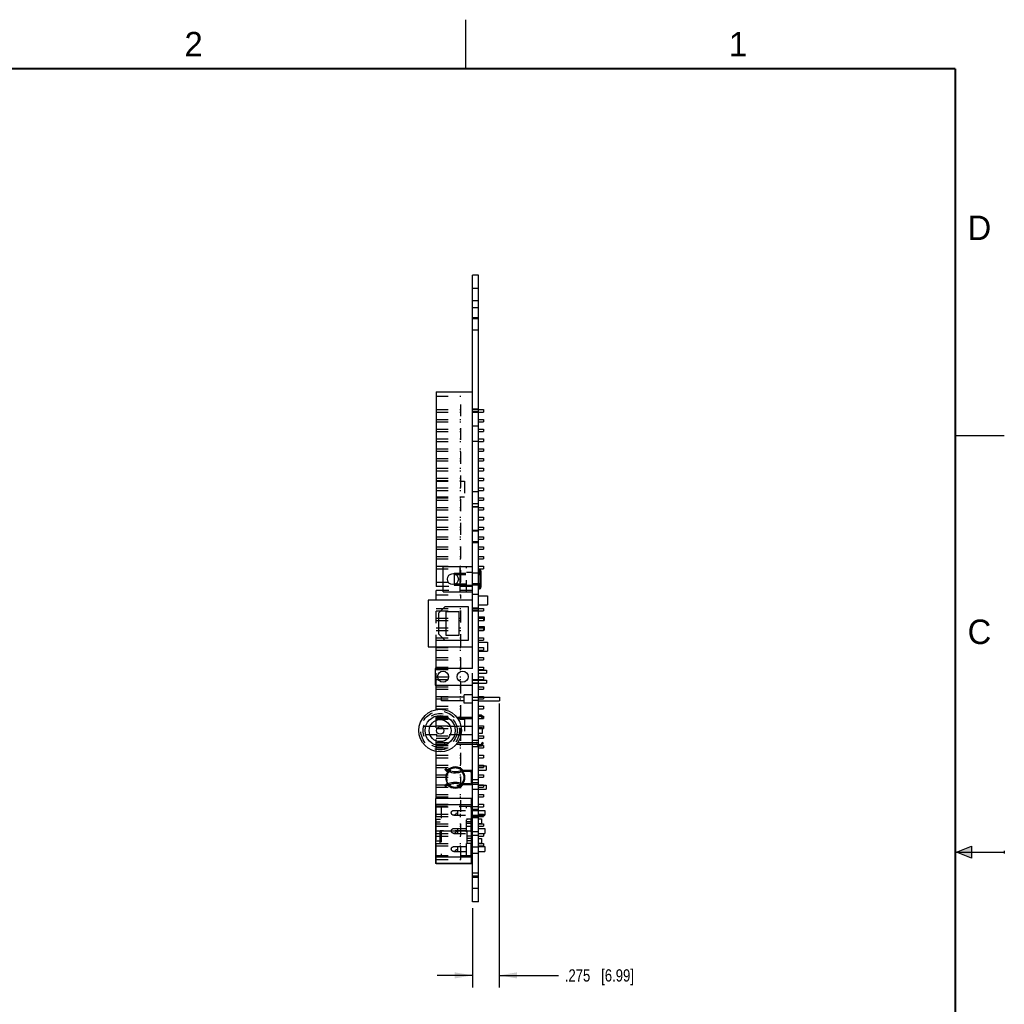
# Model space of a CAD drawing. Header units: inches. Extents: x 0 to 22, y 0 to 17.
# Tile 10 of 10: x 11.9 to 22, y 6.9 to 17. Entities that reach past the tile are written whole.
import ezdxf

# ---------------------------------------------------------------- set-up
doc = ezdxf.new("R2010")
doc.units = ezdxf.units.IN
doc.header["$LTSCALE"] = 1.21
doc.header["$MEASUREMENT"] = 0
doc.linetypes.add('HIDDEN', pattern=[0.2, 0.1, -0.1])
doc.layers.get('0').update_dxf_attribs({"linetype": 'CONTINUOUS'})
doc.layers.add('DEFAULT_2', color=8, linetype='HIDDEN')
doc.layers.add('DIMENSIONS', color=7, linetype='CONTINUOUS')
doc.styles.get("Standard").update_dxf_attribs({"font": 'txt', "width": 0.8})
doc.styles.add('TEXTSTYLE_2', font='txt')
doc.dimstyles.new('DIMSTYLE_1', dxfattribs={"dimtxt": 0.125, "dimasz": 0.18, "dimexe": 0.18, "dimexo": 0.0625, "dimgap": 0.09, "dimtad": 0, "dimtih": 1, "dimtoh": 1, "dimdec": 3, "dimzin": 4, "dimdsep": 46, "dimtxsty": 'STANDARD', "dimblk": '_FILLED', "dimblk1": '_FILLED', "dimblk2": '_FILLED', "dimcen": 0.09, "dimadec": 0, "dimazin": 0, "dimtp": 0.01, "dimtm": 0.01, "dimtfac": 1, "dimtdec": 3, "dimtofl": 0, "dimtmove": 0, "dimatfit": 3, "dimldrblk": '_FILLED', "dimfxl": 1, "dimtolj": 1, "dimtzin": 4, "dimarcsym": 0})

# ---------------------------------------------------------------- blocks, each defined once
blk = doc.blocks.new('_FILLED')
at = {"color": 0, "linetype": 'BYBLOCK'}
blk.add_solid([(0, 0), (-1, 0.174), (-1, -0.174)], dxfattribs=at)
blk = doc.blocks.new('*D3')
at = {"layer": 'DIMENSIONS', "color": 2, "linetype": 'CONTINUOUS'}
for p, q in [((16.841, 10.019), (16.841, 7.117)), ((16.566, 7.929), (16.566, 7.117)), ((16.566, 7.242), (16.206, 7.242)), ((16.841, 7.242), (17.447, 7.242))]:
    blk.add_line(p, q, dxfattribs=at)
at = {"layer": 'DIMENSIONS', "color": 2, "linetype": 'CONTINUOUS', "xscale": 0.18, "yscale": 0.18, "zscale": 0.18}
blk.add_blockref('_FILLED', (16.566, 7.242), dxfattribs=at)
at = {"layer": 'DIMENSIONS', "color": 2, "linetype": 'CONTINUOUS', "xscale": 0.18, "yscale": 0.18, "zscale": 0.18, "rotation": 180}
blk.add_blockref('_FILLED', (16.841, 7.242), dxfattribs=at)
at = {"layer": 'DIMENSIONS', "color": 2, "linetype": 'CONTINUOUS', "insert": (17.51, 7.304), "char_height": 0.125, "width": 1.125, "attachment_point": 1, "line_spacing_factor": 0.9}
blk.add_mtext('.275{\\Ftxt.shx;\\W1.000000;\\H0.125000; }[6.99]', dxfattribs=at)

msp = doc.modelspace()

# ---------------------------------------------------------------- hatches: boundary and pattern name
at = {"linetype": 'CONTINUOUS'}
msp.add_hatch(color=2, dxfattribs=at).paths.add_polyline_path([(21.6663, 8.5625), (21.6663, 8.4375), (21.51, 8.5)])

# ---------------------------------------------------------------- linework, layer by layer
at = {"color": 2, "linetype": 'CONTINUOUS'}
for p, q in [((16.5, 16.5), (16.5, 17)), ((22, 12.75), (21.5, 12.75)), ((21.51, 8.5), (21.6663, 8.5625)), ((21.6663, 8.5625), (21.6663, 8.4375)), ((21.51, 8.5), (22, 8.5)), ((21.6663, 8.4375), (21.51, 8.5)), ((22, 8.515), (22, 8.485))]:
    msp.add_line(p, q, dxfattribs=at)
at = {"color": 7, "linetype": 'CONTINUOUS'}
for p, q in [((16.5664, 10.3768), (16.5664, 14.3918)), ((16.6284, 14.3918), (16.5664, 14.3918)), ((16.6284, 7.9918), (16.6284, 14.3918)), ((16.1964, 13.2018), (16.1964, 11.2118)), ((16.1964, 13.2018), (16.5664, 13.2018)), ((16.6284, 13.0193), (16.6784, 13.0193)), ((16.6284, 12.9943), (16.6784, 12.9943)), ((16.6784, 13.0193), (16.6784, 12.9943)), ((16.6284, 12.9193), (16.6784, 12.9193)), ((16.6284, 12.8943), (16.6784, 12.8943)), ((16.6784, 12.9193), (16.6784, 12.8943)), ((16.6284, 12.8193), (16.6784, 12.8193)), ((16.6284, 12.7943), (16.6784, 12.7943)), ((16.6784, 12.8193), (16.6784, 12.7943)), ((16.6284, 12.7193), (16.6784, 12.7193)), ((16.6284, 12.6943), (16.6784, 12.6943)), ((16.6784, 12.7193), (16.6784, 12.6943)), ((16.6284, 12.6193), (16.6784, 12.6193)), ((16.6284, 12.5943), (16.6784, 12.5943)), ((16.6784, 12.6193), (16.6784, 12.5943)), ((16.6284, 12.5193), (16.6784, 12.5193)), ((16.6284, 12.4943), (16.6784, 12.4943)), ((16.6784, 12.5193), (16.6784, 12.4943)), ((16.6284, 12.4193), (16.6784, 12.4193)), ((16.6284, 12.3943), (16.6784, 12.3943)), ((16.6784, 12.4193), (16.6784, 12.3943)), ((16.6284, 12.3193), (16.6784, 12.3193)), ((16.6284, 12.2943), (16.6784, 12.2943)), ((16.6784, 12.3193), (16.6784, 12.2943)), ((16.6284, 12.2193), (16.6784, 12.2193)), ((16.6284, 12.1943), (16.6784, 12.1943)), ((16.6784, 12.2193), (16.6784, 12.1943)), ((16.6284, 12.1193), (16.6784, 12.1193)), ((16.6284, 12.0943), (16.6784, 12.0943)), ((16.6784, 12.1193), (16.6784, 12.0943)), ((16.6284, 12.0193), (16.6784, 12.0193)), ((16.6284, 11.9943), (16.6784, 11.9943)), ((16.6784, 12.0193), (16.6784, 11.9943)), ((16.6284, 11.9193), (16.6784, 11.9193)), ((16.6284, 11.8943), (16.6784, 11.8943)), ((16.6784, 11.9193), (16.6784, 11.8943)), ((16.6284, 11.8193), (16.6784, 11.8193)), ((16.6284, 11.7943), (16.6784, 11.7943)), ((16.6784, 11.8193), (16.6784, 11.7943)), ((16.6284, 11.7193), (16.6784, 11.7193)), ((16.6284, 11.6943), (16.6784, 11.6943)), ((16.6784, 11.7193), (16.6784, 11.6943)), ((16.6284, 11.6193), (16.6784, 11.6193)), ((16.6284, 11.5943), (16.6784, 11.5943)), ((16.6784, 11.6193), (16.6784, 11.5943)), ((16.6284, 11.5193), (16.6784, 11.5193)), ((16.6284, 11.4943), (16.6784, 11.4943)), ((16.6784, 11.5193), (16.6784, 11.4943)), ((16.2664, 11.1578), (16.2664, 11.4178)), ((16.2664, 11.4178), (16.5664, 11.4178)), ((16.4424, 11.1578), (16.4424, 11.4178)), ((16.6284, 11.4193), (16.6784, 11.4193)), ((16.6284, 11.3943), (16.6784, 11.3943)), ((16.6784, 11.4193), (16.6784, 11.3943)), ((16.3784, 11.3424), (16.3784, 11.2331)), ((16.6554, 11.2123), (16.6554, 11.3633)), ((16.2664, 11.2118), (16.1964, 11.2118)), ((16.1964, 11.0718), (16.1964, 11.1718)), ((16.2664, 11.1718), (16.1964, 11.1718)), ((16.1134, 11.0718), (16.1134, 10.5978)), ((16.5664, 11.0718), (16.1134, 11.0718)), ((16.2664, 11.1578), (16.5664, 11.1578)), ((16.6284, 11.1168), (16.7204, 11.1168)), ((16.7204, 11.1168), (16.7204, 11.0268)), ((16.2854, 11.0048), (16.2204, 10.9398)), ((16.5264, 11.0048), (16.2854, 11.0048)), ((16.5264, 10.6648), (16.5264, 11.0048)), ((16.6284, 11.0268), (16.7204, 11.0268)), ((16.6284, 10.9893), (16.6784, 10.9893)), ((16.6284, 10.9643), (16.6784, 10.9643)), ((16.6784, 10.9893), (16.6784, 10.9643)), ((16.2204, 10.9398), (16.2204, 10.7298)), ((16.4294, 10.9548), (16.2944, 10.9548)), ((16.2944, 10.9548), (16.2944, 10.7148)), ((16.4294, 10.7148), (16.4294, 10.9548)), ((16.6284, 10.9018), (16.6854, 10.9018)), ((16.6284, 10.8658), (16.6854, 10.8658)), ((16.6284, 10.8643), (16.6784, 10.8643)), ((16.6784, 10.8658), (16.6784, 10.8643)), ((16.6854, 10.9018), (16.6854, 10.8658)), ((16.6284, 10.8038), (16.6854, 10.8038)), ((16.6284, 10.7678), (16.6854, 10.7678)), ((16.6284, 10.7643), (16.6784, 10.7643)), ((16.6784, 10.7678), (16.6784, 10.7643)), ((16.6854, 10.8038), (16.6854, 10.7678)), ((16.2204, 10.7298), (16.2854, 10.6648)), ((16.2854, 10.6648), (16.5264, 10.6648)), ((16.2944, 10.7148), (16.4294, 10.7148)), ((16.6284, 10.6893), (16.6784, 10.6893)), ((16.6284, 10.6643), (16.6784, 10.6643)), ((16.6784, 10.6893), (16.6784, 10.6643)), ((16.1134, 10.5978), (16.5664, 10.5978)), ((16.1964, 10.3768), (16.1964, 10.5978)), ((16.6284, 10.6428), (16.7204, 10.6428)), ((16.7204, 10.6428), (16.7204, 10.5528)), ((16.6284, 10.5528), (16.7204, 10.5528)), ((16.6284, 10.4893), (16.6784, 10.4893)), ((16.6284, 10.4643), (16.6784, 10.4643)), ((16.6784, 10.4893), (16.6784, 10.4643)), ((16.5664, 10.3768), (16.1864, 10.3768)), ((16.1864, 10.3768), (16.1864, 10.2068)), ((16.6284, 10.3893), (16.6784, 10.3893)), ((16.6284, 10.3643), (16.6784, 10.3643)), ((16.6784, 10.3893), (16.6784, 10.3643)), ((16.6284, 10.3568), (16.7114, 10.3568)), ((16.6284, 10.3268), (16.7114, 10.3268)), ((16.6284, 10.2893), (16.6784, 10.2893)), ((16.6284, 10.2643), (16.6784, 10.2643)), ((16.6784, 10.2893), (16.6784, 10.2643)), ((16.7114, 10.3568), (16.7114, 10.3268)), ((16.1864, 10.2068), (16.5664, 10.2068)), ((16.1964, 9.955), (16.1964, 10.2068)), ((16.5664, 7.9918), (16.5664, 10.2068)), ((16.6284, 10.2568), (16.7114, 10.2568)), ((16.6284, 10.2268), (16.7114, 10.2268)), ((16.6284, 10.1893), (16.6784, 10.1893)), ((16.6284, 10.1643), (16.6784, 10.1643)), ((16.6784, 10.1893), (16.6784, 10.1643)), ((16.7114, 10.2568), (16.7114, 10.2268)), ((16.4804, 10.0813), (16.2504, 10.0813)), ((16.2504, 10.0463), (16.2504, 10.0813)), ((16.5664, 10.1068), (16.4804, 10.1068)), ((16.4804, 10.0208), (16.4804, 10.1068)), ((16.6284, 10.0893), (16.6784, 10.0893)), ((16.6284, 10.0813), (16.8414, 10.0813)), ((16.6784, 10.0893), (16.6784, 10.0813)), ((16.8414, 10.0813), (16.8414, 10.0463)), ((16.4804, 10.0463), (16.2504, 10.0463)), ((16.5664, 10.0208), (16.4804, 10.0208)), ((16.6284, 10.0463), (16.8414, 10.0463)), ((16.6284, 9.9893), (16.6784, 9.9893)), ((16.6284, 9.9643), (16.6784, 9.9643)), ((16.6784, 9.9893), (16.6784, 9.9643)), ((16.4042, 9.8793), (16.5664, 9.8793)), ((16.4156, 9.8641), (16.5664, 9.8641)), ((16.6284, 9.8643), (16.6663, 9.8643)), ((16.6607, 9.8743), (16.6664, 9.8641)), ((16.6798, 9.8715), (16.6664, 9.8641)), ((16.6668, 9.8643), (16.6784, 9.8643)), ((16.6685, 9.8893), (16.6784, 9.8893)), ((16.674, 9.8818), (16.6798, 9.8715)), ((16.6784, 9.8893), (16.6784, 9.8739)), ((16.6784, 9.8708), (16.6784, 9.8643)), ((16.4487, 9.7868), (16.5664, 9.7868)), ((16.6284, 9.7893), (16.6784, 9.7893)), ((16.6284, 9.7718), (16.6664, 9.7718)), ((16.6664, 9.7718), (16.6664, 9.7118)), ((16.6664, 9.7643), (16.6784, 9.7643)), ((16.6784, 9.7893), (16.6784, 9.7643)), ((16.5664, 9.6968), (16.4487, 9.6968)), ((16.6664, 9.7118), (16.6284, 9.7118)), ((16.6284, 9.6893), (16.6784, 9.6893)), ((16.6284, 9.6643), (16.6784, 9.6643)), ((16.6784, 9.6893), (16.6784, 9.6643)), ((16.4042, 9.6042), (16.5664, 9.6042)), ((16.4155, 9.6192), (16.5664, 9.6192)), ((16.6284, 9.5643), (16.6784, 9.5643)), ((16.6607, 9.6092), (16.6664, 9.6194)), ((16.6625, 9.5893), (16.6784, 9.5893)), ((16.6798, 9.612), (16.6664, 9.6194)), ((16.674, 9.6018), (16.6798, 9.612)), ((16.6784, 9.5893), (16.6784, 9.5643)), ((16.1964, 9.0488), (16.1964, 9.5285)), ((16.6284, 9.4893), (16.6784, 9.4893)), ((16.6284, 9.4643), (16.6784, 9.4643)), ((16.6784, 9.4893), (16.6784, 9.4643)), ((16.5664, 9.3868), (16.5644, 9.3868)), ((16.5644, 9.3868), (16.5644, 9.3368)), ((16.6284, 9.3893), (16.6784, 9.3893)), ((16.6284, 9.3818), (16.7064, 9.3818)), ((16.6784, 9.3893), (16.6784, 9.3818)), ((16.7064, 9.3818), (16.7064, 9.3388)), ((16.2842, 9.3426), (16.2937, 9.3513)), ((16.3044, 9.3273), (16.2842, 9.3426)), ((16.2952, 9.3531), (16.2937, 9.3514)), ((16.2937, 9.3513), (16.313, 9.3368)), ((16.313, 9.3368), (16.2952, 9.3531)), ((16.303, 9.3284), (16.3052, 9.3264)), ((16.3179, 9.3273), (16.3044, 9.3273)), ((16.3052, 9.3264), (16.3171, 9.3264)), ((16.3271, 9.3363), (16.3171, 9.3264)), ((16.4658, 9.3264), (16.5414, 9.3264)), ((16.4662, 9.3273), (16.5414, 9.3273)), ((16.4668, 9.3268), (16.4662, 9.3273)), ((16.4698, 9.3368), (16.5664, 9.3368)), ((16.5564, 9.2121), (16.5564, 9.3123)), ((16.6284, 9.3388), (16.7064, 9.3388)), ((16.6284, 9.2893), (16.6784, 9.2893)), ((16.6284, 9.2643), (16.6784, 9.2643)), ((16.6784, 9.2893), (16.6784, 9.2643)), ((16.303, 9.1951), (16.2842, 9.1809)), ((16.2842, 9.1809), (16.2929, 9.1729)), ((16.2864, 9.18), (16.3052, 9.1971)), ((16.2952, 9.1704), (16.2864, 9.18)), ((16.313, 9.1868), (16.2952, 9.1704)), ((16.3052, 9.1971), (16.3171, 9.1971)), ((16.3171, 9.1971), (16.3271, 9.1872)), ((16.5414, 9.1971), (16.4658, 9.1971)), ((16.5664, 9.1868), (16.4698, 9.1868)), ((16.5644, 9.1868), (16.5644, 9.1368)), ((16.6284, 9.1918), (16.5664, 9.1918)), ((16.6284, 9.1893), (16.6784, 9.1893)), ((16.6284, 9.1848), (16.7064, 9.1848)), ((16.6784, 9.1893), (16.6784, 9.1848)), ((16.7064, 9.1848), (16.7064, 9.1418)), ((16.5664, 9.1368), (16.5644, 9.1368)), ((16.5664, 9.1448), (16.6284, 9.1448)), ((16.6284, 9.1418), (16.7064, 9.1418)), ((16.6284, 9.0893), (16.6784, 9.0893)), ((16.6284, 9.0643), (16.6784, 9.0643)), ((16.6784, 9.0893), (16.6784, 9.0643)), ((16.5574, 9.0488), (16.1924, 9.0488)), ((16.1924, 8.3848), (16.1924, 9.0488)), ((16.5574, 8.9817), (16.1924, 8.9817)), ((16.5574, 8.3848), (16.5574, 9.0488)), ((16.6284, 8.9893), (16.6784, 8.9893)), ((16.6284, 8.9643), (16.6784, 8.9643)), ((16.6784, 8.9893), (16.6784, 8.9643)), ((16.5574, 8.9268), (16.5664, 8.9268)), ((16.5574, 8.8768), (16.5664, 8.8768)), ((16.6284, 8.9268), (16.6914, 8.9268)), ((16.6284, 8.8768), (16.6914, 8.8768)), ((16.6284, 8.8643), (16.6784, 8.8643)), ((16.6784, 8.8768), (16.6784, 8.8643)), ((16.6914, 8.9268), (16.6914, 8.8768)), ((16.5574, 8.8408), (16.5664, 8.8408)), ((16.6284, 8.8408), (16.6594, 8.8408)), ((16.6284, 8.7928), (16.6594, 8.7928)), ((16.6284, 8.7893), (16.6784, 8.7893)), ((16.6284, 8.7643), (16.6784, 8.7643)), ((16.6594, 8.8408), (16.6594, 8.7928)), ((16.6784, 8.7893), (16.6784, 8.7643)), ((16.5574, 8.7162), (16.1924, 8.7162)), ((16.6284, 8.7418), (16.6914, 8.7418)), ((16.6284, 8.6918), (16.6914, 8.6918)), ((16.6284, 8.6893), (16.6784, 8.6893)), ((16.6284, 8.6643), (16.6784, 8.6643)), ((16.6784, 8.6893), (16.6784, 8.6643)), ((16.6914, 8.7418), (16.6914, 8.6918)), ((16.5574, 8.5928), (16.5664, 8.5928)), ((16.5574, 8.5568), (16.5664, 8.5568)), ((16.6284, 8.6408), (16.6594, 8.6408)), ((16.6284, 8.5928), (16.6594, 8.5928)), ((16.6284, 8.5893), (16.6784, 8.5893)), ((16.6284, 8.5643), (16.6784, 8.5643)), ((16.6284, 8.5568), (16.6914, 8.5568)), ((16.6594, 8.6408), (16.6594, 8.5928)), ((16.6784, 8.5893), (16.6784, 8.5643)), ((16.6914, 8.5568), (16.6914, 8.5068)), ((16.5574, 8.4507), (16.1924, 8.4507)), ((16.5574, 8.5068), (16.5664, 8.5068)), ((16.6284, 8.5068), (16.6914, 8.5068)), ((16.5574, 8.3848), (16.1924, 8.3848)), ((16.1964, 8.3818), (16.1964, 8.3848)), ((16.5664, 8.3818), (16.1964, 8.3818)), ((16.5664, 8.2888), (16.6284, 8.2888)), ((16.6284, 8.2418), (16.5664, 8.2418)), ((16.6284, 7.9918), (16.5664, 7.9918))]:
    msp.add_line(p, q, dxfattribs=at)
at = {"color": 7, "linetype": 'CONTINUOUS', "const_width": 0.02}
for points in [[(21.5, 16.5), (0.5, 16.5)], [(21.5, 0.5), (21.5, 16.5)]]:
    msp.add_lwpolyline(points, dxfattribs=at)
at = {"color": 7, "linetype": 'CONTINUOUS'}
for centre, radius in [((16.3664, 11.2878), 0.056), ((16.2664, 10.2918), 0.056), ((16.4664, 10.2918), 0.056), ((16.2364, 9.7418), 0.217), ((16.2364, 9.7418), 0.154), ((16.2364, 9.7418), 0.1125), ((16.2364, 9.7418), 0.038)]:
    msp.add_circle(centre, radius, dxfattribs=at)
for centre, radius, start, end in [((16.6284, 11.3633), 0.027, 0, 90), ((16.6284, 11.2123), 0.027, 270, 360), ((16.6423, 9.8641), 0.0363, 29.13996, 112.45519), ((16.6423, 9.8641), 0.0211, 29.13996, 131.17768), ((16.6423, 9.6194), 0.0211, 228.76373, 330.86004), ((16.6423, 9.6194), 0.0363, 247.54481, 330.86004), ((16.3914, 9.2618), 0.1085, 43.72868, 136.27132), ((16.3914, 9.2618), 0.0985, 49.20192, 138.26926), ((16.3914, 9.2618), 0.0984, 49.22447, 130.77553), ((16.3914, 9.2618), 0.0984, 138.9702, 221.0298), ((16.3914, 9.2618), 0.0985, 138.32045, 138.98392), ((16.3914, 9.4969), 0.186, 246.44846, 293.89399), ((16.3914, 9.2618), 0.0984, 131.46007, 138.27048), ((16.3914, 9.4969), 0.173, 248.15976, 291.84024), ((16.3914, 9.2618), 0.0984, 318.9702, 41.0298), ((16.5414, 9.3123), 0.015, 0, 90), ((16.5414, 9.3114), 0.015, 3.52231, 90), ((16.3914, 9.2618), 0.1085, 223.72868, 316.27132), ((16.3914, 9.0266), 0.186, 66.44846, 113.55154), ((16.3914, 9.2618), 0.0985, 221.01608, 310.79808), ((16.3914, 9.2618), 0.0984, 221.67808, 228.53993), ((16.3914, 9.0266), 0.173, 68.15976, 111.84024), ((16.3914, 9.2618), 0.0984, 229.22447, 310.77553), ((16.5414, 9.2121), 0.015, 270, 360)]:
    msp.add_arc(centre, radius, start, end, dxfattribs=at)
at = {"layer": 'DEFAULT_2', "color": 8, "linetype": 'HIDDEN'}
for p, q in [((16.6284, 14.2543), (16.5664, 14.2543)), ((16.6284, 14.1293), (16.5664, 14.1293)), ((16.5664, 14.0601), (16.6284, 14.0601)), ((16.6284, 13.9543), (16.5664, 13.9543)), ((16.5664, 13.9501), (16.6284, 13.9501)), ((16.6284, 13.8293), (16.5664, 13.8293)), ((16.1964, 13.1568), (16.4464, 13.1568)), ((16.4464, 11.2568), (16.4464, 13.1568)), ((16.1964, 13.0193), (16.4464, 13.0193)), ((16.1964, 12.9943), (16.4464, 12.9943)), ((16.6284, 13.0223), (16.5664, 13.0223)), ((16.5664, 13.0193), (16.6284, 13.0193)), ((16.6284, 13.0159), (16.5664, 13.0159)), ((16.6284, 12.9976), (16.5664, 12.9976)), ((16.5664, 12.9943), (16.6284, 12.9943)), ((16.6284, 12.9913), (16.5664, 12.9913)), ((16.1964, 12.9193), (16.4464, 12.9193)), ((16.1964, 12.8943), (16.4464, 12.8943)), ((16.1964, 12.8193), (16.4464, 12.8193)), ((16.1964, 12.7943), (16.4464, 12.7943)), ((16.6284, 12.8498), (16.5664, 12.8498)), ((16.1964, 12.7193), (16.4464, 12.7193)), ((16.1964, 12.6943), (16.4464, 12.6943)), ((16.6284, 12.6938), (16.5664, 12.6938)), ((16.1964, 12.6193), (16.4464, 12.6193)), ((16.1964, 12.5943), (16.4464, 12.5943)), ((16.1964, 12.5193), (16.4464, 12.5193)), ((16.1964, 12.4943), (16.4464, 12.4943)), ((16.1964, 12.4193), (16.4464, 12.4193)), ((16.1964, 12.3943), (16.4464, 12.3943)), ((16.1964, 12.3193), (16.4464, 12.3193)), ((16.1964, 12.2943), (16.4464, 12.2943)), ((16.1964, 12.2868), (16.4864, 12.2868)), ((16.4864, 12.2868), (16.4864, 12.1268)), ((16.1964, 12.2193), (16.4464, 12.2193)), ((16.1964, 12.1943), (16.4464, 12.1943)), ((16.6284, 12.1798), (16.5664, 12.1798)), ((16.1964, 12.1268), (16.4864, 12.1268)), ((16.1964, 12.1193), (16.4464, 12.1193)), ((16.1964, 12.0943), (16.4464, 12.0943)), ((16.1964, 12.0193), (16.4464, 12.0193)), ((16.1964, 11.9943), (16.4464, 11.9943)), ((16.6284, 12.0554), (16.5664, 12.0554)), ((16.6284, 12.0254), (16.5664, 12.0254)), ((16.6284, 12.0238), (16.5664, 12.0238)), ((16.1964, 11.9193), (16.4464, 11.9193)), ((16.1964, 11.8943), (16.4464, 11.8943)), ((16.1964, 11.8193), (16.4464, 11.8193)), ((16.1964, 11.7943), (16.4464, 11.7943)), ((16.6284, 11.7843), (16.5664, 11.7843)), ((16.5664, 11.7806), (16.6284, 11.7806)), ((16.1964, 11.7193), (16.4464, 11.7193)), ((16.1964, 11.6943), (16.4464, 11.6943)), ((16.5664, 11.6706), (16.6284, 11.6706)), ((16.1964, 11.6193), (16.4464, 11.6193)), ((16.1964, 11.5943), (16.4464, 11.5943)), ((16.6284, 11.6593), (16.5664, 11.6593)), ((16.1964, 11.5193), (16.4464, 11.5193)), ((16.1964, 11.4943), (16.4464, 11.4943)), ((16.1964, 11.4193), (16.4464, 11.4193)), ((16.1964, 11.3943), (16.4464, 11.3943)), ((16.5044, 11.1578), (16.5044, 11.4178)), ((16.3784, 11.3483), (16.3784, 11.3424)), ((16.3784, 11.3483), (16.6284, 11.3483)), ((16.3784, 11.3363), (16.6284, 11.3363)), ((16.5664, 11.3543), (16.5044, 11.3543)), ((16.6284, 11.3503), (16.5664, 11.3503)), ((16.6434, 11.3632), (16.6434, 11.2123)), ((16.1964, 11.2568), (16.4464, 11.2568)), ((16.5664, 11.2118), (16.2664, 11.2118)), ((16.5664, 11.1718), (16.2664, 11.1718)), ((16.3784, 11.2393), (16.6284, 11.2393)), ((16.3784, 11.2331), (16.3784, 11.2273)), ((16.3784, 11.2273), (16.6284, 11.2273)), ((16.5664, 11.2213), (16.5044, 11.2213)), ((16.5664, 11.2444), (16.6284, 11.2444)), ((16.6284, 11.2253), (16.5664, 11.2253)), ((16.1964, 11.1268), (16.4464, 11.1268)), ((16.1964, 10.5978), (16.1964, 11.0718)), ((16.4464, 8.4268), (16.4464, 11.1268)), ((16.5664, 11.1344), (16.6284, 11.1344)), ((16.1964, 10.9893), (16.4464, 10.9893)), ((16.1964, 10.9643), (16.4464, 10.9643)), ((16.6284, 10.9923), (16.5664, 10.9923)), ((16.5664, 10.9893), (16.6284, 10.9893)), ((16.6284, 10.9859), (16.5664, 10.9859)), ((16.6284, 10.9676), (16.5664, 10.9676)), ((16.5664, 10.9643), (16.6284, 10.9643)), ((16.1964, 10.8893), (16.4464, 10.8893)), ((16.1964, 10.8643), (16.4464, 10.8643)), ((16.6284, 10.9613), (16.5664, 10.9613)), ((16.6284, 10.8893), (16.6784, 10.8893)), ((16.6784, 10.8893), (16.6784, 10.8658)), ((16.1964, 10.7893), (16.4464, 10.7893)), ((16.1964, 10.7643), (16.4464, 10.7643)), ((16.6284, 10.7893), (16.6784, 10.7893)), ((16.6784, 10.7893), (16.6784, 10.7678)), ((16.1964, 10.6893), (16.4464, 10.6893)), ((16.1964, 10.6643), (16.4464, 10.6643)), ((16.1964, 10.5893), (16.4464, 10.5893)), ((16.1964, 10.5643), (16.4464, 10.5643)), ((16.6284, 10.5893), (16.6784, 10.5893)), ((16.6284, 10.5643), (16.6784, 10.5643)), ((16.6784, 10.5893), (16.6784, 10.5643)), ((16.1964, 10.4893), (16.4464, 10.4893)), ((16.1964, 10.4643), (16.4464, 10.4643)), ((16.1964, 10.3893), (16.4464, 10.3893)), ((16.1964, 10.2068), (16.1964, 10.3768)), ((16.1964, 10.3643), (16.4464, 10.3643)), ((16.5664, 10.2068), (16.5664, 10.3768)), ((16.1964, 10.2893), (16.4464, 10.2893)), ((16.1964, 10.2643), (16.4464, 10.2643)), ((16.1964, 10.1893), (16.4464, 10.1893)), ((16.1964, 10.1643), (16.4464, 10.1643)), ((16.6284, 10.2593), (16.5664, 10.2593)), ((16.5664, 10.2568), (16.6284, 10.2568)), ((16.5664, 10.2268), (16.6284, 10.2268)), ((16.6284, 10.2243), (16.5664, 10.2243)), ((16.1964, 10.0893), (16.4464, 10.0893)), ((16.1964, 10.0643), (16.4464, 10.0643)), ((16.6284, 10.0793), (16.5664, 10.0793)), ((16.6284, 10.0643), (16.6784, 10.0643)), ((16.6784, 10.0813), (16.6784, 10.0643)), ((16.1964, 9.9893), (16.4464, 9.9893)), ((16.1964, 9.9643), (16.4464, 9.9643)), ((16.6284, 10.0483), (16.5664, 10.0483)), ((16.1914, 9.8793), (16.4042, 9.8793)), ((16.1914, 9.8793), (16.1914, 9.8641)), ((16.1914, 9.8641), (16.4156, 9.8641)), ((16.1964, 9.5285), (16.1964, 9.955)), ((16.1964, 9.8893), (16.4464, 9.8893)), ((16.1964, 9.8643), (16.4464, 9.8643)), ((16.2814, 9.8793), (16.2814, 9.8641)), ((16.3164, 9.8793), (16.3164, 9.8641)), ((16.6284, 9.8893), (16.6685, 9.8893)), ((16.6663, 9.8643), (16.6668, 9.8643)), ((16.6784, 9.8739), (16.6784, 9.8708)), ((16.0689, 9.7868), (16.4487, 9.7868)), ((16.1964, 9.8568), (16.4864, 9.8568)), ((16.1964, 9.7893), (16.4464, 9.7893)), ((16.1964, 9.7643), (16.4464, 9.7643)), ((16.4864, 9.8568), (16.4864, 9.6968)), ((16.6284, 9.7643), (16.6664, 9.7643)), ((16.4487, 9.6968), (16.0689, 9.6968)), ((16.1964, 9.6893), (16.4464, 9.6893)), ((16.1964, 9.6643), (16.4464, 9.6643)), ((16.1914, 9.6192), (16.4155, 9.6192)), ((16.1914, 9.6192), (16.1914, 9.6042)), ((16.1914, 9.6042), (16.4042, 9.6042)), ((16.1964, 9.5893), (16.4464, 9.5893)), ((16.1964, 9.5643), (16.4464, 9.5643)), ((16.2814, 9.6192), (16.2814, 9.6042)), ((16.3164, 9.6192), (16.3164, 9.6042)), ((16.5664, 9.6453), (16.6284, 9.6453)), ((16.5664, 9.6194), (16.6064, 9.6194)), ((16.5664, 9.6042), (16.6064, 9.6042)), ((16.5664, 9.5783), (16.6284, 9.5783)), ((16.6194, 9.5913), (16.6284, 9.5913)), ((16.6243, 9.5879), (16.6284, 9.5879)), ((16.6284, 9.5893), (16.6625, 9.5893)), ((16.1964, 9.4893), (16.4464, 9.4893)), ((16.1964, 9.4643), (16.4464, 9.4643)), ((16.1964, 9.3893), (16.4464, 9.3893)), ((16.1964, 9.3643), (16.4464, 9.3643)), ((16.6284, 9.3643), (16.6784, 9.3643)), ((16.6784, 9.3818), (16.6784, 9.3643)), ((16.1964, 9.2893), (16.4464, 9.2893)), ((16.1964, 9.2643), (16.4464, 9.2643)), ((16.2937, 9.3514), (16.2864, 9.3435)), ((16.2864, 9.3435), (16.303, 9.3284)), ((16.4662, 9.3273), (16.4649, 9.3273)), ((16.1964, 9.1893), (16.4464, 9.1893)), ((16.1964, 9.1643), (16.4464, 9.1643)), ((16.2929, 9.1729), (16.2937, 9.1722)), ((16.2937, 9.1722), (16.313, 9.1868)), ((16.3044, 9.1962), (16.303, 9.1951)), ((16.3179, 9.1962), (16.3044, 9.1962)), ((16.5414, 9.1962), (16.4649, 9.1962)), ((16.4662, 9.1962), (16.4668, 9.1967)), ((16.5564, 9.2121), (16.5564, 9.2112)), ((16.6284, 9.2396), (16.5664, 9.2396)), ((16.6284, 9.2096), (16.5664, 9.2096)), ((16.6284, 9.1643), (16.6784, 9.1643)), ((16.6784, 9.1848), (16.6784, 9.1643)), ((16.1964, 9.0893), (16.4464, 9.0893)), ((16.1964, 9.0643), (16.4464, 9.0643)), ((16.1964, 8.3848), (16.1964, 9.0488)), ((16.1964, 8.9893), (16.4464, 8.9893)), ((16.1964, 8.9643), (16.4464, 8.9643)), ((16.5524, 8.9668), (16.1974, 8.9668)), ((16.1974, 8.4668), (16.1974, 8.9668)), ((16.2454, 8.9668), (16.2454, 8.4668)), ((16.5044, 8.4668), (16.5044, 8.9668)), ((16.5524, 8.4668), (16.5524, 8.9668)), ((16.5664, 8.9649), (16.6284, 8.9649)), ((16.1964, 8.8893), (16.4464, 8.8893)), ((16.1964, 8.8643), (16.4464, 8.8643)), ((16.3754, 8.9268), (16.5574, 8.9268)), ((16.3754, 8.8768), (16.5574, 8.8768)), ((16.4124, 8.9268), (16.4124, 8.8768)), ((16.5664, 8.9383), (16.6284, 8.9383)), ((16.5664, 8.9268), (16.6284, 8.9268)), ((16.5664, 8.8768), (16.6284, 8.8768)), ((16.5664, 8.8653), (16.6284, 8.8653)), ((16.5664, 8.8549), (16.6284, 8.8549)), ((16.6284, 8.8893), (16.6784, 8.8893)), ((16.6784, 8.8893), (16.6784, 8.8768)), ((16.1964, 8.7893), (16.4464, 8.7893)), ((16.1964, 8.7643), (16.4464, 8.7643)), ((16.1974, 8.8377), (16.2374, 8.8377)), ((16.1974, 8.8092), (16.2374, 8.8092)), ((16.2374, 8.5871), (16.2374, 8.8377)), ((16.5044, 8.8408), (16.5574, 8.8408)), ((16.5524, 8.7928), (16.5044, 8.7928)), ((16.5044, 8.7668), (16.5664, 8.7668)), ((16.5524, 8.8377), (16.5124, 8.8377)), ((16.5124, 8.5871), (16.5124, 8.8377)), ((16.5524, 8.8092), (16.5124, 8.8092)), ((16.1974, 8.7168), (16.1924, 8.7168)), ((16.1964, 8.6893), (16.4464, 8.6893)), ((16.1964, 8.6643), (16.4464, 8.6643)), ((16.5124, 8.7168), (16.2374, 8.7168)), ((16.3754, 8.7418), (16.5664, 8.7418)), ((16.3754, 8.6918), (16.5664, 8.6918)), ((16.4124, 8.7418), (16.4124, 8.6918)), ((16.5044, 8.6668), (16.5664, 8.6668)), ((16.5574, 8.7168), (16.5524, 8.7168)), ((16.6284, 8.7088), (16.5664, 8.7088)), ((16.6284, 8.6688), (16.5664, 8.6688)), ((16.1964, 8.5893), (16.4464, 8.5893)), ((16.1964, 8.5643), (16.4464, 8.5643)), ((16.1974, 8.6174), (16.2374, 8.6174)), ((16.1974, 8.5871), (16.2374, 8.5871)), ((16.3754, 8.5568), (16.5574, 8.5568)), ((16.4124, 8.5568), (16.4124, 8.5068)), ((16.5524, 8.6408), (16.5044, 8.6408)), ((16.5044, 8.5928), (16.5574, 8.5928)), ((16.5524, 8.6174), (16.5124, 8.6174)), ((16.5524, 8.5871), (16.5124, 8.5871)), ((16.5664, 8.5553), (16.6284, 8.5553)), ((16.1974, 8.4668), (16.5524, 8.4668)), ((16.3754, 8.5068), (16.5574, 8.5068)), ((16.5664, 8.4883), (16.6284, 8.4883)), ((16.1964, 8.4268), (16.4464, 8.4268)), ((16.6284, 8.2543), (16.5664, 8.2543)), ((16.6284, 8.1293), (16.5664, 8.1293))]:
    msp.add_line(p, q, dxfattribs=at)
for centre, radius in [((16.2364, 9.7418), 0.197), ((16.2364, 9.7418), 0.1735), ((16.3914, 9.2618), 0.0876), ((16.3754, 8.9018), 0.025), ((16.3754, 8.7168), 0.025), ((16.3754, 8.5318), 0.025)]:
    msp.add_circle(centre, radius, dxfattribs=at)
for centre, radius, start, end in [((16.6284, 11.3633), 0.015, 270, 90), ((16.6284, 11.3633), 0.027, 270, 360), ((16.6284, 11.2123), 0.027, 0, 90), ((16.6284, 11.2123), 0.015, 270, 90), ((16.6064, 9.5994), 0.02, 29.13996, 90), ((16.6064, 9.5994), 0.00475, 29.13996, 90), ((16.6423, 9.6194), 0.0363, 209.13996, 247.54481), ((16.6423, 9.6194), 0.0211, 209.13996, 228.76373), ((16.3914, 9.2618), 0.0984, 41.0298, 221.67808), ((16.3914, 9.2618), 0.0985, 138.26926, 138.32045), ((16.3914, 9.2618), 0.0985, 41.01608, 49.20192), ((16.5414, 9.3114), 0.015, 0, 3.52231), ((16.3914, 9.2618), 0.0984, 228.53993, 270), ((16.3914, 9.2618), 0.0984, 310.77553, 318.9702), ((16.3914, 9.2618), 0.0985, 310.79808, 318.98392), ((16.3914, 9.0266), 0.186, 66.10601, 66.44846), ((16.5414, 9.2112), 0.015, 270, 360)]:
    msp.add_arc(centre, radius, start, end, dxfattribs=at)

# ---------------------------------------------------------------- texts
at = {"color": 2, "linetype": 'CONTINUOUS', "char_height": 0.25, "width": 0.25, "attachment_point": 1, "line_spacing_factor": 0.9, "style": 'TEXTSTYLE_2'}
for s, insert in [('2', (13.625, 16.875)), ('1', (19.1875, 16.875)), ('D', (21.625, 15)), ('C', (21.625, 10.875))]:
    msp.add_mtext(s, dxfattribs=dict(at, insert=insert))

# ---------------------------------------------------------------- dimensions: what is measured, and where the dimension line sits
at = {"layer": 'DIMENSIONS', "color": 2, "linetype": 'CONTINUOUS'}
dim = msp.add_linear_dim(base=(16.8414, 7.2418), p1=(16.5664, 7.9293), p2=(16.8414, 10.0188), dimstyle='DIMSTYLE_1', dxfattribs=at)
dim.commit()
dim.dimension.update_dxf_attribs({"geometry": '*D3', "text_midpoint": (18.072, 7.2418), "dimtype": 160})

doc.saveas('drawing.dxf')
